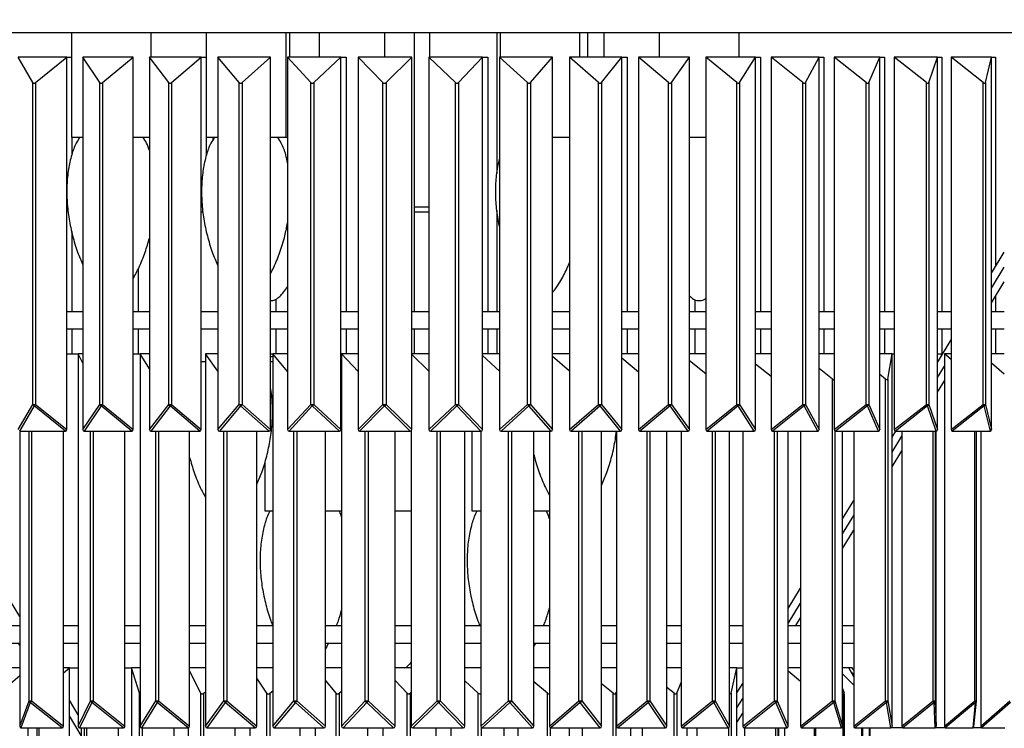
# Model space of a CAD drawing. Header units: millimetres. Extents: x 538 to 725, y 208 to 770.
# Tile 3 of 8: x 578 to 657, y 261 to 318. Entities that reach past the tile are written whole.
import ezdxf

# ---------------------------------------------------------------- set-up
doc = ezdxf.new("R2010")
doc.units = ezdxf.units.MM
doc.styles.add('SLDTEXTSTYLE0', font='TXT', dxfattribs={"width": 0.75})
doc.dimstyles.new('SLDDIMSTYLE0', dxfattribs={"dimtxt": 3.5, "dimasz": 3.556, "dimexe": 0, "dimexo": 0.0625, "dimgap": 0.875, "dimtad": 1, "dimdec": 0, "dimlfac": 5, "dimrnd": 1e-09, "dimzin": 12, "dimdsep": 46, "dimtxsty": 'SLDTEXTSTYLE0', "dimblk1": 'CLOSED', "dimblk2": 'CLOSED', "dimsah": 1, "dimcen": 0.09, "dimadec": 0, "dimazin": 3, "dimtfac": 1, "dimtdec": 0, "dimtofl": 0, "dimtmove": 0, "dimatfit": 3, "dimldrblk": 'CLOSED', "dimfxl": 0, "dimfrac": 2, "dimtolj": 1, "dimtzin": 12, "dimarcsym": 0})

# ---------------------------------------------------------------- blocks, each defined once
blk = doc.blocks.new('_Closed')
at = {"color": 0, "linetype": 'ByBlock', "lineweight": -2}
for p, q in [((-1, 0.166667), (0, 0)), ((-1, 0.166667), (-1, -0.166667)), ((0, 0), (-1, -0.166667)), ((0, 0), (-1, 0))]:
    blk.add_line(p, q, dxfattribs=at)
blk = doc.blocks.new('_D')
at = {"color": 7, "linetype": 'Continuous', "lineweight": 0}
for p, q in [((618.829, 517.121), (725.134, 517.121)), ((724.134, 517.121), (724.134, 208.37)), ((625.047, 208.37), (725.134, 208.37))]:
    blk.add_line(p, q, dxfattribs=at)
at = {"color": 7, "linetype": 'Continuous', "lineweight": 18, "xscale": 3.556, "yscale": 3.556}
for p, rotation in [((724.134, 517.121, 1.231), 90.0000000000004), ((724.134, 208.37, 1.231), 270.0000000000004)]:
    blk.add_blockref('_Closed', p, dxfattribs=dict(at, rotation=rotation))
at = {"color": 7, "linetype": 'Continuous', "lineweight": 18, "insert": (719.622, 359.458), "char_height": 3.5, "attachment_point": 1, "rotation": 90, "style": 'SLDTEXTSTYLE0'}
blk.add_mtext('1544', dxfattribs=at)

msp = doc.modelspace()

# ---------------------------------------------------------------- linework, layer by layer
at = {"color": 7, "linetype": 'Continuous', "lineweight": 25}
for p, q in [((537.939, 316.77), (679.939, 316.77)), ((582.166, 316.77), (582.166, 308.37)), ((588.566, 314.77), (588.566, 316.77)), ((592.972, 316.77), (592.972, 308.37)), ((599.372, 308.37), (599.372, 316.77)), ((599.665, 316.77), (599.665, 314.77)), ((602.065, 314.77), (602.065, 316.77)), ((607.278, 316.77), (607.278, 314.77)), ((609.678, 294.37), (609.678, 316.77)), ((610.906, 314.77), (610.906, 316.77)), ((616.273, 316.77), (616.273, 305.455)), ((616.545, 316.77), (616.545, 314.77)), ((622.945, 314.77), (622.945, 316.77)), ((623.595, 314.77), (623.595, 316.77)), ((624.905, 314.77), (624.905, 316.77)), ((629.311, 316.77), (629.311, 314.77)), ((635.711, 314.77), (635.711, 316.77)), ((581.793, 314.77), (577.881, 314.77)), ((579.067, 312.744), (577.881, 314.77)), ((579.291, 312.744), (581.793, 314.77)), ((581.793, 314.77), (582.166, 314.77)), ((581.793, 284.894), (581.793, 314.77)), ((587.108, 314.77), (583.064, 314.77)), ((584.432, 312.744), (583.064, 314.77)), ((583.064, 314.77), (583.064, 284.894)), ((584.664, 312.744), (587.108, 314.77)), ((587.108, 284.894), (587.108, 314.77)), ((592.569, 314.77), (588.419, 314.77)), ((589.96, 312.744), (588.419, 314.77)), ((588.419, 314.77), (588.419, 284.894)), ((590.197, 312.744), (592.569, 314.77)), ((592.569, 314.77), (592.972, 314.77)), ((592.569, 284.894), (592.569, 314.77)), ((598.138, 314.77), (593.91, 314.77)), ((595.614, 312.744), (593.91, 314.77)), ((593.91, 314.77), (593.91, 284.894)), ((595.856, 312.744), (598.138, 314.77)), ((598.138, 284.894), (598.138, 314.77)), ((603.779, 314.77), (599.502, 314.77)), ((601.357, 312.744), (599.502, 314.77)), ((599.502, 314.77), (599.502, 284.894)), ((601.602, 312.744), (603.779, 314.77)), ((603.779, 314.77), (604.205, 314.77)), ((603.779, 284.894), (603.779, 314.77)), ((604.205, 314.77), (604.205, 294.37)), ((609.455, 314.77), (605.156, 314.77)), ((607.15, 312.744), (605.156, 314.77)), ((605.156, 314.77), (605.156, 284.894)), ((607.396, 312.744), (609.455, 314.77)), ((609.455, 284.894), (609.455, 314.77)), ((615.127, 314.77), (610.835, 314.77)), ((612.955, 312.744), (610.835, 314.77)), ((610.835, 314.77), (610.835, 284.894)), ((613.201, 312.744), (615.127, 314.77)), ((615.127, 314.77), (615.554, 314.77)), ((615.127, 284.894), (615.127, 314.77)), ((615.554, 314.77), (615.554, 294.37)), ((620.758, 314.77), (616.502, 314.77)), ((618.734, 312.744), (616.502, 314.77)), ((616.502, 314.77), (616.502, 284.894)), ((618.977, 312.744), (620.758, 314.77)), ((620.758, 284.894), (620.758, 314.77)), ((626.311, 314.77), (622.118, 314.77)), ((624.447, 312.744), (622.118, 314.77)), ((622.118, 314.77), (622.118, 284.894)), ((624.687, 312.744), (626.311, 314.77)), ((626.311, 314.77), (626.727, 314.77)), ((626.311, 284.894), (626.311, 314.77)), ((626.727, 314.77), (626.727, 294.37)), ((631.747, 314.77), (627.647, 314.77)), ((630.057, 312.744), (627.647, 314.77)), ((627.647, 314.77), (627.647, 284.894)), ((630.292, 312.744), (631.747, 314.77)), ((631.747, 284.894), (631.747, 314.77)), ((637.032, 314.77), (633.051, 314.77)), ((635.526, 312.744), (633.051, 314.77)), ((633.051, 314.77), (633.051, 284.894)), ((635.754, 312.744), (637.032, 314.77)), ((637.032, 314.77), (637.428, 314.77)), ((637.032, 284.894), (637.032, 314.77)), ((637.428, 314.77), (637.428, 294.37)), ((642.13, 314.77), (638.295, 314.77)), ((640.819, 312.744), (638.295, 314.77)), ((638.295, 314.77), (638.295, 284.894)), ((641.039, 312.744), (642.13, 314.77)), ((642.13, 314.77), (642.512, 314.77)), ((642.13, 284.894), (642.13, 314.77)), ((642.512, 314.77), (642.512, 294.37)), ((647.008, 314.77), (643.344, 314.77)), ((645.899, 312.744), (643.344, 314.77)), ((643.344, 314.77), (643.344, 284.894)), ((646.109, 312.744), (647.008, 314.77)), ((647.008, 314.77), (647.372, 314.77)), ((647.008, 284.894), (647.008, 314.77)), ((647.372, 314.77), (647.372, 294.37)), ((651.631, 314.77), (648.163, 314.77)), ((650.734, 312.744), (648.163, 314.77)), ((648.163, 314.77), (648.163, 284.894)), ((650.933, 312.744), (651.631, 314.77)), ((651.631, 284.894), (651.631, 314.77)), ((651.631, 314.77), (651.976, 314.77)), ((651.976, 314.77), (651.976, 294.37)), ((655.971, 314.77), (652.721, 314.77)), ((655.29, 312.744), (652.721, 314.77)), ((652.721, 314.77), (652.721, 284.894)), ((655.476, 312.744), (655.971, 314.77)), ((655.971, 314.77), (656.294, 314.77)), ((655.971, 284.894), (655.971, 314.77)), ((656.294, 314.77), (656.294, 297.976)), ((579.067, 286.92), (579.067, 312.744)), ((579.291, 312.744), (579.291, 286.92)), ((584.432, 286.92), (584.432, 312.744)), ((584.664, 312.744), (584.664, 286.92)), ((589.96, 286.92), (589.96, 312.744)), ((590.197, 312.744), (590.197, 286.92)), ((595.614, 286.92), (595.614, 312.744)), ((595.856, 312.744), (595.856, 286.92)), ((601.357, 286.92), (601.357, 312.744)), ((601.602, 312.744), (601.602, 286.92)), ((607.15, 286.92), (607.15, 312.744)), ((607.396, 312.744), (607.396, 286.92)), ((612.955, 286.92), (612.955, 312.744)), ((613.201, 312.744), (613.201, 286.92)), ((618.734, 286.92), (618.734, 312.744)), ((618.977, 312.744), (618.977, 286.92)), ((624.447, 286.92), (624.447, 312.744)), ((624.687, 312.744), (624.687, 286.92)), ((630.057, 286.92), (630.057, 312.744)), ((630.292, 312.744), (630.292, 286.92)), ((635.526, 286.92), (635.526, 312.744)), ((635.754, 312.744), (635.754, 286.92)), ((640.819, 286.92), (640.819, 312.744)), ((641.039, 312.744), (641.039, 286.92)), ((645.899, 286.92), (645.899, 312.744)), ((646.109, 312.744), (646.109, 286.92)), ((650.734, 286.92), (650.734, 312.744)), ((650.933, 312.744), (650.933, 286.92)), ((655.29, 286.92), (655.29, 312.744)), ((655.476, 312.744), (655.476, 286.92)), ((582.166, 308.37), (583.064, 308.37)), ((582.182, 308.37), (582.182, 306.937)), ((587.108, 308.37), (588.419, 308.37)), ((592.972, 308.37), (593.401, 308.37)), ((592.981, 308.37), (592.981, 306.907)), ((593.401, 308.37), (593.91, 308.37)), ((593.514, 308.37), (593.514, 308.151)), ((598.138, 308.37), (599.372, 308.37)), ((599.372, 308.37), (599.502, 308.37)), ((620.758, 308.37), (622.118, 308.37)), ((631.747, 308.37), (633.051, 308.37)), ((592.569, 302.77), (592.655, 302.77)), ((609.678, 302.77), (610.835, 302.77)), ((616.273, 302.482), (616.273, 294.37)), ((582.182, 300.798), (582.182, 294.37)), ((655.971, 297.444), (656.988, 299.121)), ((587.51, 297.778), (587.51, 294.37)), ((655.971, 296.243), (656.988, 297.92)), ((655.971, 295.064), (656.988, 296.741)), ((656.294, 295.596), (656.294, 294.37)), ((598.558, 295.356), (598.558, 294.37)), ((632.155, 295.321), (632.155, 294.37)), ((581.793, 294.37), (583.064, 294.37)), ((587.108, 294.37), (588.419, 294.37)), ((592.569, 294.37), (593.91, 294.37)), ((598.138, 294.37), (599.502, 294.37)), ((603.779, 294.37), (605.156, 294.37)), ((609.455, 294.37), (610.835, 294.37)), ((615.127, 294.37), (616.502, 294.37)), ((620.758, 294.37), (622.118, 294.37)), ((626.311, 294.37), (627.647, 294.37)), ((631.747, 294.37), (633.051, 294.37)), ((637.032, 294.37), (638.295, 294.37)), ((642.13, 294.37), (643.344, 294.37)), ((647.008, 294.37), (648.163, 294.37)), ((651.631, 294.37), (652.721, 294.37)), ((655.971, 294.37), (656.988, 294.37)), ((581.793, 292.97), (583.064, 292.97)), ((582.182, 292.97), (582.182, 290.97)), ((587.108, 292.97), (588.419, 292.97)), ((587.51, 292.97), (587.51, 290.97)), ((592.569, 292.97), (593.91, 292.97)), ((598.138, 292.97), (599.502, 292.97)), ((598.558, 292.97), (598.558, 290.97)), ((603.779, 292.97), (605.156, 292.97)), ((604.205, 292.97), (604.205, 290.97)), ((609.455, 292.97), (610.835, 292.97)), ((609.678, 290.97), (609.678, 292.97)), ((615.127, 292.97), (616.502, 292.97)), ((615.554, 292.97), (615.554, 290.97)), ((616.273, 292.97), (616.273, 290.97)), ((620.758, 292.97), (622.118, 292.97)), ((626.311, 292.97), (627.647, 292.97)), ((626.727, 292.97), (626.727, 290.97)), ((631.747, 292.97), (633.051, 292.97)), ((632.155, 292.97), (632.155, 290.97)), ((637.032, 292.97), (638.295, 292.97)), ((637.428, 292.97), (637.428, 290.97)), ((642.13, 292.97), (643.344, 292.97)), ((642.512, 292.97), (642.512, 290.97)), ((647.008, 292.97), (648.163, 292.97)), ((647.372, 292.97), (647.372, 290.97)), ((651.631, 292.97), (652.721, 292.97)), ((651.976, 292.97), (651.976, 290.97)), ((655.971, 292.97), (656.988, 292.97)), ((656.294, 292.97), (656.294, 290.97)), ((651.631, 290.29), (652.721, 292.087)), ((581.793, 290.97), (582.696, 290.97)), ((583.064, 290.97), (582.696, 290.97)), ((583.064, 290.228), (582.696, 290.97)), ((582.696, 290.97), (582.696, 261.094)), ((587.108, 290.97), (587.679, 290.97)), ((588.419, 290.97), (587.679, 290.97)), ((588.419, 289.772), (587.679, 290.97)), ((587.679, 290.97), (587.679, 261.094)), ((593.91, 290.97), (592.902, 290.97)), ((593.91, 289.593), (592.902, 290.97)), ((592.902, 290.97), (592.902, 261.094)), ((598.138, 290.97), (598.308, 290.97)), ((598.138, 290.77), (598.308, 290.77)), ((599.502, 290.97), (598.308, 290.97)), ((599.502, 289.546), (598.308, 290.97)), ((598.308, 290.97), (598.308, 261.094)), ((603.779, 290.97), (603.834, 290.97)), ((605.156, 290.97), (603.834, 290.97)), ((605.156, 289.556), (603.834, 290.97)), ((603.834, 290.97), (603.834, 261.094)), ((610.835, 290.97), (609.455, 290.97)), ((610.835, 289.581), (609.455, 290.934)), ((616.502, 290.97), (615.127, 290.97)), ((616.502, 289.595), (615.127, 290.85)), ((622.118, 290.97), (620.758, 290.97)), ((622.118, 289.576), (620.758, 290.752)), ((627.647, 290.97), (626.311, 290.97)), ((633.051, 290.97), (631.747, 290.97)), ((638.295, 290.97), (637.032, 290.97)), ((643.344, 290.97), (642.13, 290.97)), ((647.987, 290.97), (647.008, 290.97)), ((647.639, 288.944), (647.987, 290.97)), ((647.987, 261.094), (647.987, 290.97)), ((647.987, 290.97), (648.163, 290.97)), ((651.631, 290.97), (652.044, 290.97)), ((652.721, 290.97), (652.18, 290.97)), ((652.721, 290.52), (652.18, 290.97)), ((652.18, 290.97), (652.18, 261.094)), ((656.988, 290.97), (655.971, 290.97)), ((592.569, 290.37), (592.902, 290.37)), ((627.647, 289.508), (626.311, 290.617)), ((633.051, 289.374), (631.747, 290.425)), ((638.295, 289.157), (637.032, 290.158)), ((651.631, 289.089), (652.18, 289.992)), ((656.988, 289.335), (655.971, 290.217)), ((643.208, 288.944), (642.13, 289.793)), ((647.463, 288.944), (647.008, 289.304)), ((643.208, 263.12), (643.208, 288.944)), ((647.463, 263.12), (647.463, 288.944)), ((647.639, 288.944), (647.639, 263.12)), ((651.631, 287.91), (652.18, 288.813)), ((577.881, 284.894), (579.067, 286.92)), ((579.179, 286.797), (577.993, 284.77)), ((579.067, 286.92), (579.291, 286.92)), ((581.681, 284.77), (579.179, 286.797)), ((579.291, 286.92), (581.793, 284.894)), ((583.064, 284.894), (584.432, 286.92)), ((584.548, 286.797), (583.18, 284.77)), ((584.432, 286.92), (584.664, 286.92)), ((586.992, 284.77), (584.548, 286.797)), ((584.664, 286.92), (587.108, 284.894)), ((588.419, 284.894), (589.96, 286.92)), ((590.079, 286.797), (588.538, 284.77)), ((589.96, 286.92), (590.197, 286.92)), ((592.45, 284.77), (590.079, 286.797)), ((590.197, 286.92), (592.569, 284.894)), ((593.91, 284.894), (595.614, 286.92)), ((595.735, 286.797), (594.031, 284.77)), ((595.614, 286.92), (595.856, 286.92)), ((598.017, 284.77), (595.735, 286.797)), ((595.856, 286.92), (598.138, 284.894)), ((599.502, 284.894), (601.357, 286.92)), ((601.479, 286.797), (599.624, 284.77)), ((601.357, 286.92), (601.602, 286.92)), ((603.657, 284.77), (601.479, 286.797)), ((601.602, 286.92), (603.779, 284.894)), ((605.156, 284.894), (607.15, 286.92)), ((607.273, 286.797), (605.279, 284.77)), ((607.15, 286.92), (607.396, 286.92)), ((609.332, 284.77), (607.273, 286.797)), ((607.396, 286.92), (609.455, 284.894)), ((610.835, 284.894), (612.955, 286.92)), ((613.078, 286.797), (610.958, 284.77)), ((612.955, 286.92), (613.201, 286.92)), ((615.004, 284.77), (613.078, 286.797)), ((613.201, 286.92), (615.127, 284.894)), ((616.502, 284.894), (618.734, 286.92)), ((618.856, 286.797), (616.624, 284.77)), ((618.734, 286.92), (618.977, 286.92)), ((620.636, 284.77), (618.856, 286.797)), ((618.977, 286.92), (620.758, 284.894)), ((622.118, 284.894), (624.447, 286.92)), ((624.567, 286.797), (622.239, 284.77)), ((624.447, 286.92), (624.687, 286.92)), ((626.191, 284.77), (624.567, 286.797)), ((624.687, 286.92), (626.311, 284.894)), ((627.647, 284.894), (630.057, 286.92)), ((630.174, 286.797), (627.765, 284.77)), ((630.057, 286.92), (630.292, 286.92)), ((631.63, 284.77), (630.174, 286.797)), ((630.292, 286.92), (631.747, 284.894)), ((633.051, 284.894), (635.526, 286.92)), ((635.64, 286.797), (633.165, 284.77)), ((635.526, 286.92), (635.754, 286.92)), ((636.918, 284.77), (635.64, 286.797)), ((635.754, 286.92), (637.032, 284.894)), ((638.295, 284.894), (640.819, 286.92)), ((640.929, 286.797), (638.405, 284.77)), ((640.819, 286.92), (641.039, 286.92)), ((642.021, 284.77), (640.929, 286.797)), ((641.039, 286.92), (642.13, 284.894)), ((643.344, 284.894), (645.899, 286.92)), ((646.004, 286.797), (643.448, 284.77)), ((645.899, 286.92), (646.109, 286.92)), ((646.903, 284.77), (646.004, 286.797)), ((646.109, 286.92), (647.008, 284.894)), ((648.163, 284.894), (650.734, 286.92)), ((650.833, 286.797), (648.262, 284.77)), ((650.734, 286.92), (650.933, 286.92)), ((651.532, 284.77), (650.833, 286.797)), ((650.933, 286.92), (651.631, 284.894)), ((652.721, 284.894), (655.29, 286.92)), ((655.383, 286.797), (652.814, 284.77)), ((655.29, 286.92), (655.476, 286.92)), ((655.878, 284.77), (655.383, 286.797)), ((655.476, 286.92), (655.971, 284.894)), ((577.993, 284.77), (581.681, 284.77)), ((578.01, 284.77), (578.01, 261.094)), ((581.529, 261.094), (581.529, 284.77)), ((583.18, 284.77), (586.992, 284.77)), ((586.457, 261.094), (586.457, 284.77)), ((588.538, 284.77), (592.45, 284.77)), ((591.64, 261.094), (591.64, 284.77)), ((594.031, 284.77), (598.017, 284.77)), ((597.019, 261.094), (597.019, 284.77)), ((599.624, 284.77), (603.657, 284.77)), ((602.533, 261.094), (602.533, 284.77)), ((605.279, 284.77), (609.332, 284.77)), ((608.12, 261.094), (608.12, 284.77)), ((609.418, 284.798), (609.418, 261.094)), ((610.958, 284.77), (615.004, 284.77)), ((613.716, 261.094), (613.716, 284.77)), ((614.273, 284.77), (614.273, 278.37)), ((614.996, 284.77), (614.996, 261.094)), ((616.624, 284.77), (620.636, 284.77)), ((619.258, 261.094), (619.258, 284.77)), ((620.506, 284.77), (620.506, 261.094)), ((622.239, 284.77), (626.191, 284.77)), ((624.683, 261.094), (624.683, 284.77)), ((625.884, 284.77), (625.884, 261.094)), ((627.765, 284.77), (631.63, 284.77)), ((629.929, 261.094), (629.929, 284.77)), ((631.071, 284.77), (631.071, 261.094)), ((633.165, 284.77), (636.918, 284.77)), ((634.938, 261.094), (634.938, 284.77)), ((636.007, 284.77), (636.007, 261.094)), ((638.405, 284.77), (642.021, 284.77)), ((639.652, 261.094), (639.652, 284.77)), ((640.636, 284.77), (640.636, 261.094)), ((643.448, 284.77), (646.903, 284.77)), ((644.018, 261.094), (644.018, 284.77)), ((644.906, 284.77), (644.906, 261.094)), ((647.987, 284.281), (648.283, 284.77)), ((647.987, 283.08), (648.768, 284.369)), ((648.262, 284.77), (651.532, 284.77)), ((648.768, 284.77), (648.768, 261.094)), ((651.513, 261.094), (651.513, 284.77)), ((652.814, 284.77), (655.878, 284.77)), ((654.756, 263.12), (654.756, 284.77)), ((655.101, 284.77), (655.101, 261.094)), ((647.987, 281.901), (648.768, 283.19)), ((597.665, 282.244), (597.665, 278.37)), ((644.018, 277.739), (644.906, 279.202)), ((597.665, 278.37), (598.308, 278.37)), ((602.533, 278.37), (603.423, 278.37)), ((603.423, 278.37), (603.834, 278.37)), ((608.12, 278.37), (609.418, 278.37)), ((614.273, 278.37), (614.529, 278.37)), ((614.529, 278.37), (614.996, 278.37)), ((619.258, 278.37), (620.506, 278.37)), ((644.018, 276.538), (644.906, 278.002)), ((644.018, 275.359), (644.906, 276.822)), ((578.01, 269.899), (576.911, 271.749)), ((639.652, 270.541), (640.636, 272.163)), ((639.652, 269.34), (640.636, 270.962)), ((640.264, 269.17), (640.636, 269.783)), ((576.911, 269.17), (578.01, 269.17)), ((581.529, 269.17), (582.696, 269.17)), ((586.457, 269.17), (587.679, 269.17)), ((591.64, 269.17), (592.902, 269.17)), ((597.019, 269.17), (598.308, 269.17)), ((602.533, 269.17), (603.834, 269.17)), ((608.12, 269.17), (609.418, 269.17)), ((613.716, 269.17), (614.996, 269.17)), ((619.258, 269.17), (620.506, 269.17)), ((624.683, 269.17), (625.884, 269.17)), ((629.929, 269.17), (631.071, 269.17)), ((634.938, 269.17), (636.007, 269.17)), ((639.652, 269.17), (640.636, 269.17)), ((644.018, 269.17), (644.906, 269.17)), ((576.911, 267.77), (578.01, 267.77)), ((578.01, 267.593), (577.905, 267.77)), ((581.529, 267.77), (582.696, 267.77)), ((586.457, 267.77), (587.679, 267.77)), ((591.64, 267.77), (592.902, 267.77)), ((597.019, 267.77), (598.308, 267.77)), ((602.533, 267.77), (603.834, 267.77)), ((608.12, 267.77), (609.418, 267.77)), ((613.716, 267.77), (614.996, 267.77)), ((619.258, 267.486), (619.404, 267.77)), ((619.258, 267.77), (620.506, 267.77)), ((624.683, 267.77), (625.884, 267.77)), ((629.929, 267.77), (631.071, 267.77)), ((634.938, 267.77), (636.007, 267.77)), ((639.652, 267.77), (640.636, 267.77)), ((644.018, 267.77), (644.906, 267.77)), ((578.01, 265.77), (576.911, 265.77)), ((581.999, 265.77), (581.529, 265.77)), ((581.529, 265.383), (581.999, 265.77)), ((581.999, 235.894), (581.999, 265.77)), ((581.999, 265.77), (582.696, 265.77)), ((586.457, 265.77), (586.976, 265.77)), ((587.679, 265.77), (586.976, 265.77)), ((587.628, 263.744), (586.976, 265.77)), ((586.976, 265.77), (586.976, 235.894)), ((592.902, 265.77), (591.64, 265.77)), ((592.544, 263.744), (591.64, 265.533)), ((598.308, 265.77), (597.019, 265.77)), ((603.834, 265.77), (602.533, 265.77)), ((609.418, 265.77), (608.12, 265.77)), ((614.996, 265.77), (613.716, 265.77)), ((620.506, 265.77), (619.258, 265.77)), ((625.884, 265.77), (624.683, 265.77)), ((631.071, 265.77), (629.929, 265.77)), ((635.538, 265.77), (634.938, 265.77)), ((635.079, 263.744), (635.538, 265.77)), ((635.538, 235.894), (635.538, 265.77)), ((635.538, 265.77), (636.007, 265.77)), ((640.636, 265.77), (639.652, 265.77)), ((640.636, 264.689), (639.652, 265.521)), ((644.53, 265.77), (644.018, 265.77)), ((644.906, 265.065), (644.53, 265.77)), ((644.779, 265.77), (644.53, 265.77)), ((644.906, 265.238), (644.662, 265.523)), ((644.906, 265.59), (644.779, 265.77)), ((576.911, 264.205), (578.01, 265.165)), ((597.845, 263.744), (597.019, 264.963)), ((603.406, 263.744), (602.533, 264.791)), ((609.097, 263.744), (608.12, 264.751)), ((614.784, 263.744), (613.716, 264.729)), ((620.334, 263.744), (619.258, 264.662)), ((630.715, 263.744), (631.071, 264.601)), ((644.906, 264.399), (644.018, 265.297)), ((592.761, 263.744), (592.902, 263.857)), ((598.077, 263.744), (598.308, 263.935)), ((603.648, 263.744), (603.834, 263.908)), ((609.343, 263.744), (609.418, 263.816)), ((625.616, 263.744), (624.683, 264.501)), ((625.841, 263.744), (625.884, 263.816)), ((630.508, 263.744), (629.929, 264.202)), ((635.538, 263.76), (636.007, 264.532)), ((644.158, 263.744), (644.018, 264.141)), ((578.01, 261.094), (578.759, 263.12)), ((578.859, 262.997), (578.111, 260.97)), ((578.759, 263.12), (578.96, 263.12)), ((581.428, 260.97), (578.859, 262.997)), ((578.96, 263.12), (581.529, 261.094)), ((582.696, 262.015), (581.999, 263.187)), ((582.696, 261.094), (583.701, 263.12)), ((583.809, 262.997), (582.803, 260.97)), ((583.701, 263.12), (583.917, 263.12)), ((586.35, 260.97), (583.809, 262.997)), ((583.917, 263.12), (586.457, 261.094)), ((587.628, 237.92), (587.628, 263.744)), ((587.679, 261.094), (588.93, 263.12)), ((589.044, 262.997), (587.792, 260.97)), ((588.93, 263.12), (589.157, 263.12)), ((591.527, 260.97), (589.044, 262.997)), ((589.157, 263.12), (591.64, 261.094)), ((592.544, 237.92), (592.544, 263.744)), ((592.761, 263.744), (592.761, 237.92)), ((592.902, 261.094), (594.386, 263.12)), ((594.504, 262.997), (593.02, 260.97)), ((594.386, 263.12), (594.622, 263.12)), ((596.901, 260.97), (594.504, 262.997)), ((594.622, 263.12), (597.019, 261.094)), ((597.845, 237.92), (597.845, 263.744)), ((598.077, 263.744), (598.077, 237.92)), ((598.308, 261.094), (600.006, 263.12)), ((600.127, 262.997), (598.429, 260.97)), ((600.006, 263.12), (600.248, 263.12)), ((602.412, 260.97), (600.127, 262.997)), ((600.248, 263.12), (602.533, 261.094)), ((603.406, 237.92), (603.406, 263.744)), ((603.648, 263.744), (603.648, 237.92)), ((603.834, 261.094), (605.728, 263.12)), ((605.851, 262.997), (603.957, 260.97)), ((605.728, 263.12), (605.973, 263.12)), ((607.997, 260.97), (605.851, 262.997)), ((605.973, 263.12), (608.12, 261.094)), ((609.097, 237.92), (609.097, 263.744)), ((609.343, 263.744), (609.343, 237.92)), ((609.418, 261.094), (611.486, 263.12)), ((611.609, 262.997), (609.541, 260.97)), ((611.486, 263.12), (611.732, 263.12)), ((613.593, 260.97), (611.609, 262.997)), ((611.732, 263.12), (613.716, 261.094)), ((614.784, 237.92), (614.784, 263.744)), ((614.996, 261.094), (617.215, 263.12)), ((617.337, 262.997), (615.118, 260.97)), ((617.215, 263.12), (617.459, 263.12)), ((619.136, 260.97), (617.337, 262.997)), ((617.459, 263.12), (619.258, 261.094)), ((620.334, 237.92), (620.334, 263.744)), ((620.506, 261.094), (622.85, 263.12)), ((622.97, 262.997), (620.625, 260.97)), ((622.85, 263.12), (623.09, 263.12)), ((624.563, 260.97), (622.97, 262.997)), ((623.09, 263.12), (624.683, 261.094)), ((625.616, 237.92), (625.616, 263.744)), ((625.841, 263.744), (625.841, 237.92)), ((625.884, 261.094), (628.328, 263.12)), ((628.444, 262.997), (626, 260.97)), ((628.328, 263.12), (628.56, 263.12)), ((629.813, 260.97), (628.444, 262.997)), ((628.56, 263.12), (629.929, 261.094)), ((630.508, 237.92), (630.508, 263.744)), ((630.715, 263.744), (630.715, 237.92)), ((631.071, 261.094), (633.586, 263.12)), ((633.697, 262.997), (631.182, 260.97)), ((633.586, 263.12), (633.808, 263.12)), ((634.827, 260.97), (633.697, 262.997)), ((633.808, 263.12), (634.938, 261.094)), ((635.079, 263.744), (635.079, 237.92)), ((635.538, 262.559), (636.007, 263.331)), ((636.007, 261.094), (638.565, 263.12)), ((638.669, 262.997), (636.111, 260.97)), ((638.565, 263.12), (638.774, 263.12)), ((639.548, 260.97), (638.669, 262.997)), ((638.774, 263.12), (639.652, 261.094)), ((640.636, 261.094), (643.208, 263.12)), ((643.305, 262.997), (640.733, 260.97)), ((643.208, 263.12), (643.402, 263.12)), ((643.921, 260.97), (643.305, 262.997)), ((643.402, 263.12), (644.018, 261.094)), ((644.065, 263.744), (644.018, 263.787)), ((644.065, 237.92), (644.065, 263.744)), ((644.165, 237.92), (644.165, 263.708)), ((644.906, 261.094), (647.463, 263.12)), ((647.551, 262.997), (644.994, 260.97)), ((647.463, 263.12), (647.639, 263.12)), ((647.898, 260.97), (647.551, 262.997)), ((647.639, 263.12), (647.987, 261.094)), ((648.768, 261.094), (651.281, 263.12)), ((651.36, 262.997), (648.847, 260.97)), ((651.281, 263.12), (651.438, 263.12)), ((651.434, 260.97), (651.36, 262.997)), ((651.438, 263.12), (651.513, 261.094)), ((652.18, 261.094), (654.62, 263.12)), ((654.688, 262.997), (652.248, 260.97)), ((654.489, 260.97), (654.688, 262.997)), ((654.555, 261.063), (654.755, 263.101)), ((655.101, 261.094), (657.441, 263.12)), ((657.497, 262.997), (655.158, 260.97)), ((582.946, 260.339), (581.999, 261.932)), ((635.538, 261.38), (636.007, 262.152)), ((578.111, 260.97), (581.428, 260.97)), ((578.702, 235.894), (578.702, 260.97)), ((579.396, 260.97), (579.396, 237.92)), ((582.803, 260.97), (586.35, 260.97)), ((582.946, 260.97), (582.946, 235.894)), ((585.928, 235.894), (585.928, 260.97)), ((587.792, 260.97), (591.527, 260.97)), ((590.395, 235.894), (590.395, 260.97)), ((591.52, 260.97), (591.52, 235.894)), ((593.02, 260.97), (596.901, 260.97)), ((595.298, 235.894), (595.298, 260.97)), ((596.473, 260.97), (596.473, 235.894)), ((598.429, 260.97), (602.412, 260.97)), ((600.52, 235.894), (600.52, 260.97)), ((601.718, 260.97), (601.718, 235.894)), ((603.957, 260.97), (607.997, 260.97)), ((605.939, 235.894), (605.939, 260.97)), ((607.132, 260.97), (607.132, 235.894)), ((609.541, 260.97), (613.593, 260.97)), ((611.429, 235.894), (611.429, 260.97)), ((612.589, 260.97), (612.589, 235.894)), ((615.118, 260.97), (619.136, 260.97)), ((616.86, 235.894), (616.86, 260.97)), ((617.96, 260.97), (617.96, 235.894)), ((620.625, 260.97), (624.563, 260.97)), ((622.106, 235.894), (622.106, 260.97)), ((623.119, 260.97), (623.119, 235.894)), ((626, 260.97), (629.813, 260.97)), ((627.043, 235.894), (627.043, 260.97)), ((627.946, 260.97), (627.946, 235.894)), ((631.182, 260.97), (634.827, 260.97)), ((631.556, 235.894), (631.556, 260.97)), ((632.328, 260.97), (632.328, 235.894)), ((636.111, 260.97), (639.548, 260.97)), ((636.161, 260.97), (636.161, 235.894)), ((638.897, 235.894), (638.897, 260.97)), ((639.357, 260.97), (639.357, 235.894)), ((640.733, 260.97), (643.921, 260.97)), ((641.881, 237.92), (641.881, 260.97)), ((644.994, 260.97), (647.898, 260.97)), ((645.629, 237.92), (645.629, 260.97)), ((646.237, 237.92), (646.237, 260.97)), ((648.847, 260.97), (647.898, 260.97)), ((648.847, 260.97), (651.434, 260.97)), ((652.248, 260.97), (651.434, 260.97)), ((652.248, 260.97), (654.489, 260.97)), ((655.158, 260.97), (654.489, 260.97)), ((655.158, 260.97), (657.027, 260.97))]:
    msp.add_line(p, q, dxfattribs=at)
at = {"color": 8, "linetype": 'Continuous', "lineweight": 25}
for p, q in [((592.569, 302.37), (592.696, 302.37)), ((609.678, 302.37), (610.835, 302.37)), ((598.138, 290.37), (598.308, 290.37)), ((603.779, 290.37), (603.834, 290.37)), ((578.759, 263.12), (578.759, 284.77)), ((578.96, 284.77), (578.96, 263.12)), ((583.701, 263.12), (583.701, 284.77)), ((583.917, 284.77), (583.917, 263.12)), ((588.93, 263.12), (588.93, 284.77)), ((589.157, 284.77), (589.157, 263.12)), ((594.386, 263.12), (594.386, 284.77)), ((594.622, 284.77), (594.622, 263.12)), ((600.006, 263.12), (600.006, 284.77)), ((600.248, 284.77), (600.248, 263.12)), ((605.728, 263.12), (605.728, 284.77)), ((605.973, 284.77), (605.973, 263.12)), ((611.486, 263.12), (611.486, 284.77)), ((611.732, 284.77), (611.732, 263.12)), ((617.215, 263.12), (617.215, 284.77)), ((617.459, 284.77), (617.459, 263.12)), ((622.85, 263.12), (622.85, 284.77)), ((623.09, 284.77), (623.09, 263.12)), ((628.328, 263.12), (628.328, 284.77)), ((628.56, 284.77), (628.56, 263.12)), ((633.586, 263.12), (633.586, 284.77)), ((633.808, 284.77), (633.808, 263.12)), ((638.565, 263.12), (638.565, 284.77)), ((638.774, 284.77), (638.774, 263.12)), ((643.402, 284.78), (643.402, 263.12)), ((651.281, 263.12), (651.281, 284.77)), ((651.438, 284.77), (651.438, 263.12)), ((654.62, 263.12), (654.62, 284.77)), ((654.62, 263.12), (654.756, 263.12)), ((579.538, 260.97), (579.538, 237.92)), ((583.21, 237.92), (583.21, 260.97)), ((583.381, 260.97), (583.381, 237.92)), ((587.823, 260.97), (587.823, 237.92)), ((615.028, 261.003), (615.028, 237.92)), ((620.571, 260.98), (620.571, 237.92)), ((634.895, 237.92), (634.895, 260.99)), ((638.673, 237.92), (638.673, 260.97)), ((638.829, 260.97), (638.829, 237.92)), ((641.754, 237.92), (641.754, 260.97)), ((645.554, 237.92), (645.554, 260.97)), ((646.184, 237.92), (646.184, 260.97))]:
    msp.add_line(p, q, dxfattribs=at)
at = {"color": 7, "linetype": 'Continuous', "lineweight": 25, "flags": 128}
msp.add_lwpolyline([(603.834, 290.733), (603.818, 290.74), (603.779, 290.754)], dxfattribs=at)
at = {"color": 7, "linetype": 'Continuous', "lineweight": 25}
for centre, radius, start, end in [((579.293, 287.013), 0.244, 202.35891, 242.22241), ((578.573, 287.461), 0.899, 312.39629, 323.02239), ((584.674, 287.032), 0.267, 204.76602, 241.71935), ((584.095, 287.339), 0.706, 309.88217, 323.63246), ((590.22, 287.052), 0.291, 206.91011, 241.05142), ((589.718, 287.264), 0.59, 307.67963, 324.35884), ((595.893, 287.074), 0.319, 208.80832, 240.22056), ((595.437, 287.212), 0.511, 305.75259, 325.21853), ((601.658, 287.098), 0.35, 210.47841, 239.22303), ((601.226, 287.172), 0.452, 304.07015, 326.22841), ((607.477, 287.124), 0.385, 211.93813, 238.04994), ((607.055, 287.139), 0.405, 302.60653, 327.40539), ((613.313, 287.155), 0.427, 213.20505, 236.68759), ((612.887, 287.111), 0.367, 301.34083, 328.76654), ((619.13, 287.191), 0.479, 214.29636, 235.11748), ((618.687, 287.086), 0.334, 300.25693, 330.32923), ((624.894, 287.236), 0.547, 215.22904, 233.31628), ((624.418, 287.063), 0.305, 299.34353, 332.11115), ((630.576, 287.298), 0.642, 216.01995, 231.25567), ((630.041, 287.042), 0.279, 298.59426, 334.13011), ((636.159, 287.392), 0.789, 216.68604, 228.90218), ((635.521, 287.023), 0.255, 298.00815, 336.40363), ((641.659, 287.559), 1.055, 217.24439, 226.21712), ((640.821, 287.004), 0.234, 297.59024, 338.94825), ((647.247, 287.962), 1.703, 217.71213, 223.15696), ((645.906, 286.987), 0.214, 297.35255, 341.77837), ((655.281, 290.487), 5.779, 218.10586, 219.67428), ((650.743, 286.972), 0.196, 297.31523, 344.90463), ((652.744, 284.899), 3.251, 35.71993, 38.44037), ((655.3, 286.957), 0.18, 297.50793, 348.33177), ((578.951, 263.175), 0.2, 195.89152, 242.6956), ((576.151, 265.316), 3.566, 319.42799, 321.9849), ((583.913, 263.197), 0.225, 199.81666, 242.53982), ((582.914, 263.889), 1.263, 315.1082, 322.53533), ((589.162, 263.22), 0.252, 203.24685, 242.06263), ((588.503, 263.609), 0.817, 311.46324, 323.22728), ((594.64, 263.245), 0.283, 206.21172, 241.29607), ((594.116, 263.486), 0.624, 308.39369, 324.09852), ((600.285, 263.273), 0.318, 208.74781, 240.25142), ((599.827, 263.413), 0.513, 305.81374, 325.18702), ((606.036, 263.305), 0.359, 210.89431, 238.92274), ((605.608, 263.362), 0.438, 303.65258, 326.53037), ((611.83, 263.341), 0.409, 212.69065, 237.28904), ((611.407, 263.322), 0.382, 301.85412, 328.16619), ((617.606, 263.386), 0.473, 214.1755, 235.31534), ((617.166, 263.289), 0.338, 300.37644, 330.13271), ((623.309, 263.446), 0.562, 215.38674, 232.9527), ((622.824, 263.259), 0.3, 299.1915, 332.46906), ((628.896, 263.538), 0.705, 216.36189, 230.13775), ((628.317, 263.232), 0.267, 298.28562, 335.21473), ((634.371, 263.715), 0.984, 217.13872, 226.79214), ((633.586, 263.208), 0.238, 297.66114, 338.408), ((640.008, 264.238), 1.826, 217.75528, 222.82291), ((638.572, 263.186), 0.212, 297.33918, 342.08263), ((585.87, 217.922), 73.01, 38.12541, 38.24834), ((643.218, 263.165), 0.189, 297.36384, 346.26241), ((646.343, 262.225), 1.433, 32.59142, 38.6485), ((647.472, 263.147), 0.169, 297.80704, 350.95304), ((650.773, 262.71), 0.653, 26.12618, 38.96945), ((651.286, 263.131), 0.152, 298.77315, 356.13122), ((654.313, 262.871), 0.395, 18.67808, 39.18956), ((654.556, 263.12), 0.2, 354.38835, 0)]:
    msp.add_arc(centre, radius, start, end, dxfattribs=at)
at = {"color": 8, "linetype": 'Continuous', "lineweight": 25}
msp.add_arc((654.616, 263.118), 0.14, 300.65665, 352.99627, dxfattribs=at)
at = {"color": 7, "linetype": 'Continuous', "lineweight": 25}
for centre, major_axis, ratio, start_param, end_param in [((579.245, 312.945), (0.137, 0.242), 0.600375, 2.80599, 4.132441), ((584.601, 312.945), (0.123, 0.243), 0.647639, 2.795423, 4.121873), ((590.12, 312.945), (0.105, 0.245), 0.693096, 2.767328, 4.093779), ((595.764, 312.945), (0.081, 0.249), 0.733924, 2.713892, 4.040342), ((601.495, 312.945), (0.05, 0.253), 0.765273, 2.627494, 3.953944), ((607.276, 312.945), (0.01, 0.256), 0.780615, 2.510236, 3.836686), ((613.068, 312.945), (-0.031, 0.255), 0.775345, 2.384931, 3.711381), ((618.833, 312.945), (-0.067, 0.251), 0.751174, 2.281652, 3.608102), ((624.532, 312.945), (-0.094, 0.247), 0.714338, 2.21241, 3.538861), ((630.127, 312.945), (-0.115, 0.244), 0.67073, 2.172726, 3.499177), ((635.581, 312.945), (-0.131, 0.243), 0.624116, 2.154242, 3.480692), ((640.858, 312.945), (-0.143, 0.242), 0.576566, 2.150191, 3.476641), ((645.922, 312.945), (-0.153, 0.243), 0.529148, 2.155978, 3.482428), ((650.74, 312.945), (-0.162, 0.244), 0.482386, 2.168604, 3.495054), ((655.28, 312.945), (-0.169, 0.245), 0.436513, 2.186099, 3.512549), ((643.207, 289.145), (-0.165, 0.244), 0.463612, 2.175219, 2.921406), ((647.441, 289.145), (-0.173, 0.246), 0.404444, 2.200772, 3.527222), ((581.497, 285.095), (-0.258, 0.3), 0.480103, 2.7505, 3.651328), ((583.37, 285.095), (0.27, 0.298), 0.482104, 2.652564, 3.553392), ((586.802, 285.095), (-0.27, 0.298), 0.482104, 2.729793, 3.630622), ((588.732, 285.095), (0.279, 0.296), 0.483073, 2.668743, 3.569572), ((592.255, 285.095), (-0.279, 0.296), 0.483073, 2.713614, 3.614442), ((594.23, 285.095), (0.286, 0.294), 0.483454, 2.680483, 3.581311), ((597.819, 285.095), (-0.286, 0.294), 0.483454, 2.701874, 3.602702), ((599.825, 285.095), (0.29, 0.293), 0.483555, 2.68789, 3.588718), ((603.456, 285.095), (-0.29, 0.293), 0.483555, 2.694467, 3.595296), ((605.481, 285.095), (0.292, 0.292), 0.483566, 2.691047, 3.591875), ((609.13, 285.095), (-0.292, 0.292), 0.483566, 2.69131, 3.592138), ((611.16, 285.095), (0.292, 0.293), 0.483565, 2.689996, 3.590824), ((614.803, 285.095), (-0.292, 0.293), 0.483565, 2.692361, 3.593189), ((616.824, 285.095), (0.289, 0.293), 0.483525, 2.684722, 3.58555), ((620.437, 285.095), (-0.289, 0.293), 0.483525, 2.697635, 3.598463), ((622.435, 285.095), (0.283, 0.295), 0.483315, 2.675161, 3.57599), ((625.994, 285.095), (-0.283, 0.295), 0.483315, 2.707196, 3.608024), ((627.957, 285.095), (0.275, 0.297), 0.482687, 2.661215, 3.562043), ((631.438, 285.095), (-0.275, 0.297), 0.482687, 2.721142, 3.62197), ((633.352, 285.095), (0.264, 0.299), 0.481266, 2.642779, 3.543608), ((636.732, 285.095), (-0.264, 0.299), 0.481266, 2.739578, 3.640406), ((638.585, 285.095), (0.251, 0.302), 0.478537, 2.619798, 3.520626), ((641.841, 285.095), (-0.251, 0.302), 0.478537, 2.762559, 3.663388), ((643.62, 285.095), (0.236, 0.305), 0.473832, 2.592329, 3.493157), ((646.731, 285.095), (-0.236, 0.305), 0.473832, 2.790028, 3.690857), ((648.425, 285.095), (0.219, 0.308), 0.466343, 2.560636, 3.461464), ((651.369, 285.095), (-0.219, 0.308), 0.466343, 2.821721, 3.722549), ((652.967, 285.095), (0.2, 0.312), 0.455146, 2.525276, 3.426105), ((655.726, 285.095), (-0.2, 0.312), 0.455146, 2.857081, 3.757909), ((587.821, 263.945), (0.164, 0.244), 0.471674, 2.784454, 3.306822), ((592.728, 263.945), (0.147, 0.242), 0.559746, 2.80544, 4.13189), ((598.014, 263.945), (0.123, 0.243), 0.648777, 2.794973, 4.121424), ((603.557, 263.945), (0.084, 0.249), 0.730263, 2.720463, 4.046913), ((609.226, 263.945), (0.02, 0.256), 0.778932, 2.53778, 3.86423), ((614.888, 263.945), (-0.055, 0.253), 0.761197, 2.313215, 3.431475), ((620.411, 263.945), (-0.106, 0.245), 0.691492, 2.187985, 3.077797), ((625.664, 263.945), (-0.136, 0.242), 0.604436, 2.151118, 3.477568), ((630.526, 263.945), (-0.156, 0.243), 0.51538, 2.159069, 3.485519), ((634.882, 263.945), (-0.17, 0.245), 0.428777, 2.409011, 3.515919), ((643.965, 263.945), (-0.194, 0.253), 0.187749, 2.335405, 3.661855), ((578.276, 261.295), (0.223, 0.308), 0.46849, 2.568792, 3.46962), ((581.263, 261.295), (-0.223, 0.308), 0.46849, 2.813565, 3.714393), ((582.98, 261.295), (0.245, 0.303), 0.476713, 2.608005, 3.508833), ((586.173, 261.295), (-0.245, 0.303), 0.476713, 2.774352, 3.67518), ((587.978, 261.295), (0.262, 0.299), 0.480967, 2.639749, 3.540577), ((591.341, 261.295), (-0.262, 0.299), 0.480967, 2.742608, 3.643436), ((593.213, 261.295), (0.276, 0.296), 0.48283, 2.663761, 3.56459), ((596.708, 261.295), (-0.276, 0.296), 0.48283, 2.718596, 3.619424), ((598.627, 261.295), (0.286, 0.294), 0.483447, 2.680157, 3.580985), ((602.214, 261.295), (-0.286, 0.294), 0.483447, 2.7022, 3.603029), ((604.158, 261.295), (0.291, 0.293), 0.483562, 2.689163, 3.589991), ((607.796, 261.295), (-0.291, 0.293), 0.483562, 2.693194, 3.594022), ((609.742, 261.295), (0.292, 0.292), 0.483566, 2.690955, 3.591783), ((613.391, 261.295), (-0.292, 0.292), 0.483566, 2.691402, 3.592231), ((615.318, 261.295), (0.289, 0.293), 0.483535, 2.68557, 3.586398), ((618.936, 261.295), (-0.289, 0.293), 0.483535, 2.696787, 3.597615), ((620.821, 261.295), (0.282, 0.295), 0.483239, 2.672897, 3.573725), ((624.367, 261.295), (-0.282, 0.295), 0.483239, 2.70946, 3.610288), ((626.19, 261.295), (0.27, 0.298), 0.482116, 2.65272, 3.553548), ((629.624, 261.295), (-0.27, 0.298), 0.482116, 2.729637, 3.630466), ((631.363, 261.295), (0.254, 0.301), 0.479228, 2.62484, 3.525668), ((634.646, 261.295), (-0.254, 0.301), 0.479228, 2.757517, 3.658346), ((636.282, 261.295), (0.234, 0.305), 0.473213, 2.589292, 3.49012), ((639.377, 261.295), (-0.234, 0.305), 0.473213, 2.793065, 3.693893), ((640.891, 261.295), (0.212, 0.31), 0.46229, 2.546651, 3.44748), ((643.762, 261.295), (-0.212, 0.31), 0.46229, 2.835706, 3.736534), ((645.139, 261.295), (0.186, 0.314), 0.444383, 2.49836, 3.399188), ((647.754, 261.295), (-0.186, 0.314), 0.444383, 2.883997, 3.784826), ((648.976, 261.295), (0.159, 0.318), 0.417413, 2.44689, 3.347718), ((651.305, 261.295), (-0.159, 0.318), 0.417413, 2.935467, 3.836296), ((652.359, 261.295), (0.132, 0.321), 0.379748, 2.395546, 3.296374), ((654.377, 261.295), (-0.132, 0.321), 0.379748, 2.986811, 3.88764), ((655.251, 261.295), (0.105, 0.323), 0.330639, 2.34787, 3.248698)]:
    msp.add_ellipse(centre, major_axis=major_axis, ratio=ratio, start_param=start_param, end_param=end_param, dxfattribs=at)
for points, knots in [([(582.843, 308.37), (582.74, 308.213), (582.452, 307.771), (582.146, 306.892), (581.895, 305.755), (581.779, 304.48), (581.796, 303.141), (581.951, 301.783), (582.238, 300.443), (582.604, 299.218), (582.922, 298.464), (583.064, 298.129)], [0, 0, 0, 0, 0.053224, 0.148865, 0.260538, 0.382637, 0.509862, 0.639011, 0.768619, 0.897128, 1, 1, 1, 1]), ([(588.419, 307.279), (588.35, 307.487), (588.221, 307.875), (587.994, 308.213), (587.889, 308.37)], [0, 0, 0, 0, 0.5367449, 1, 1, 1, 1]), ([(593.649, 308.37), (593.546, 308.213), (593.258, 307.771), (592.952, 306.892), (592.701, 305.755), (592.585, 304.48), (592.602, 303.141), (592.757, 301.783), (593.043, 300.443), (593.421, 299.184), (593.754, 298.397), (593.91, 298.029)], [0, 0, 0, 0, 0.052691, 0.147373, 0.257926, 0.378802, 0.504752, 0.632606, 0.760916, 0.888136, 1, 1, 1, 1]), ([(599.502, 306.281), (599.457, 306.503), (599.346, 307.055), (599.084, 307.771), (598.797, 308.212), (598.695, 308.37)], [0, 0, 0, 0, 0.300436, 0.749882, 1, 1, 1, 1]), ([(616.502, 306.674), (616.43, 306.38), (616.254, 305.666), (616.16, 304.48), (616.178, 303.142), (616.295, 301.995), (616.449, 301.312), (616.502, 301.075)], [0, 0, 0, 0, 0.160844, 0.389943, 0.628661, 0.870988, 1, 1, 1, 1]), ([(598.138, 297.431), (598.224, 297.594), (598.515, 298.144), (598.899, 299.153), (599.281, 300.342), (599.434, 301.139), (599.502, 301.489)], [0, 0, 0, 0, 0.12869, 0.43419, 0.751349, 1, 1, 1, 1]), ([(587.108, 296.995), (587.272, 297.302), (587.642, 297.995), (588.08, 299.09), (588.31, 299.885), (588.419, 300.26)], [0, 0, 0, 0, 0.295826, 0.668023, 1, 1, 1, 1]), ([(620.758, 295.898), (620.858, 296.024), (621.101, 296.33), (621.51, 297.004), (621.872, 297.68), (622.068, 298.179), (622.118, 298.308)], [0, 0, 0, 0, 0.173852, 0.42097, 0.850737, 1, 1, 1, 1]), ([(598.132, 295.252), (598.195, 295.252), (598.332, 295.252), (598.562, 295.338), (598.824, 295.535), (599.127, 295.857), (599.36, 296.152), (599.481, 296.347), (599.502, 296.379)], [0, 0, 0, 0, 0.101548, 0.220568, 0.390516, 0.628634, 0.937212, 1, 1, 1, 1]), ([(631.747, 295.629), (631.784, 295.59), (631.892, 295.475), (632.083, 295.339), (632.312, 295.252), (632.512, 295.251), (632.71, 295.253), (632.9, 295.318), (633.005, 295.4), (633.051, 295.436)], [0, 0, 0, 0, 0.108769, 0.323036, 0.473093, 0.601123, 0.729152, 0.879209, 1, 1, 1, 1]), ([(597.019, 280.457), (597.16, 280.79), (597.477, 281.541), (597.843, 282.763), (598.128, 284.103), (598.287, 285.462), (598.29, 286.799), (598.244, 287.71), (598.143, 288.155), (598.138, 288.18)], [0, 0, 0, 0, 0.1368709, 0.3092231, 0.4830508, 0.6562625, 0.8268937, 0.9906502, 1, 1, 1, 1]), ([(624.683, 280.414), (624.83, 280.761), (625.154, 281.526), (625.519, 282.764), (625.774, 283.872), (625.841, 284.549), (625.863, 284.77)], [0, 0, 0, 0, 0.249131, 0.549801, 0.853045, 1, 1, 1, 1]), ([(619.258, 282.897), (619.267, 282.853), (619.368, 282.363), (619.673, 281.474), (620.074, 280.414), (620.393, 279.815), (620.506, 279.603)], [0, 0, 0, 0, 0.038552, 0.424389, 0.796043, 1, 1, 1, 1]), ([(591.64, 282.649), (591.755, 282.251), (591.992, 281.433), (592.418, 280.362), (592.763, 279.714), (592.902, 279.451)], [0, 0, 0, 0, 0.360523, 0.741484, 1, 1, 1, 1]), ([(598.092, 278.37), (598.077, 278.346), (597.883, 278.034), (597.652, 277.296), (597.391, 276.164), (597.278, 274.888), (597.295, 273.549), (597.449, 272.19), (597.74, 270.852), (598.03, 269.841), (598.256, 269.295), (598.308, 269.168)], [0, 0, 0, 0, 0.009137, 0.116516, 0.241894, 0.378978, 0.521817, 0.666816, 0.812331, 0.956611, 1, 1, 1, 1]), ([(603.834, 277.904), (603.793, 278.04), (603.743, 278.203), (603.652, 278.346), (603.637, 278.37)], [0, 0, 0, 0, 0.829896, 1, 1, 1, 1]), ([(614.701, 278.37), (614.685, 278.346), (614.492, 278.034), (614.261, 277.296), (614, 276.164), (613.887, 274.888), (613.904, 273.549), (614.058, 272.19), (614.348, 270.852), (614.638, 269.841), (614.864, 269.296), (614.916, 269.17)], [0, 0, 0, 0, 0.0091396, 0.1165442, 0.241953, 0.3790709, 0.521945, 0.66698, 0.8125306, 0.9568459, 1, 1, 1, 1]), ([(620.506, 277.74), (620.448, 277.933), (620.382, 278.153), (620.261, 278.346), (620.246, 278.37)], [0, 0, 0, 0, 0.873606, 1, 1, 1, 1]), ([(603.422, 269.17), (603.475, 269.296), (603.641, 269.693), (603.756, 270.109), (603.834, 270.394)], [0, 0, 0, 0, 0.315395, 1, 1, 1, 1]), ([(620.031, 269.17), (620.083, 269.296), (620.277, 269.76), (620.409, 270.246), (620.506, 270.6)], [0, 0, 0, 0, 0.270278, 1, 1, 1, 1]), ([(602.533, 267.262), (602.535, 267.264), (602.637, 267.426), (602.717, 267.599), (602.795, 267.77)], [0, 0, 0, 0, 0.015775, 1, 1, 1, 1]), ([(608.913, 265.77), (608.988, 265.819), (609.177, 265.942), (609.327, 266.112), (609.418, 266.215)], [0, 0, 0, 0, 0.392812, 1, 1, 1, 1])]:
    msp.add_open_spline(points, degree=3, knots=knots, dxfattribs=at)

# ---------------------------------------------------------------- dimensions: what is measured, and where the dimension line sits
at = {"color": 7, "linetype": 'Continuous', "lineweight": 18}
dim = msp.add_linear_dim(base=(724.134, 208.37), p1=(617.829, 517.121), p2=(624.047, 208.37), angle=90, dimstyle='SLDDIMSTYLE0', dxfattribs=at)
dim.commit()
dim.dimension.update_dxf_attribs({"geometry": '_D', "text_midpoint": (724.134, 364.631), "dimtype": 160})

doc.saveas('drawing.dxf')
